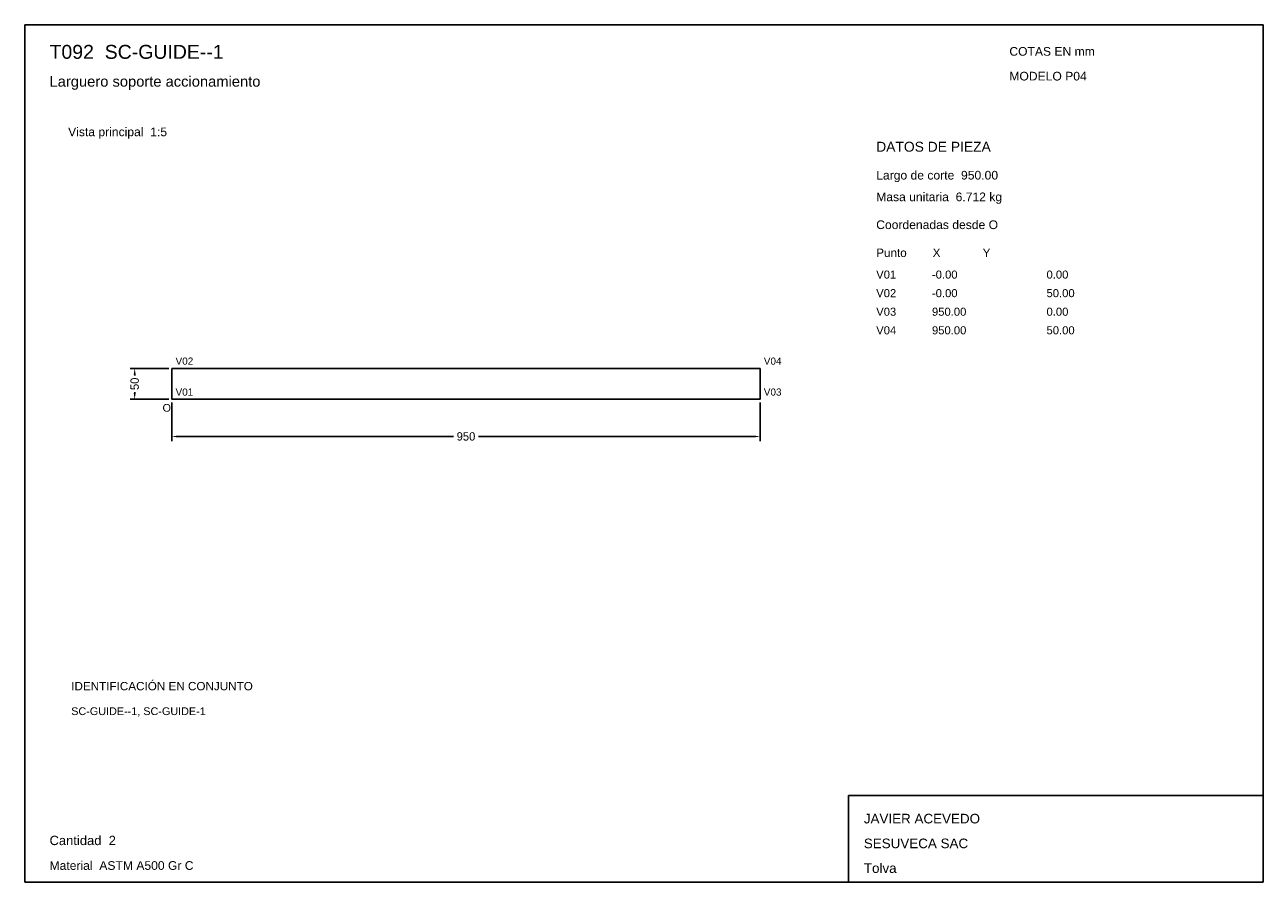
# Model space of a CAD drawing. Header units: millimetres. Extents: x 10 to 410, y 10 to 287.
import ezdxf

# ---------------------------------------------------------------- set-up
doc = ezdxf.new("R2010")
doc.units = ezdxf.units.MM
doc.styles.add('ARIAL', font='arial.ttf')
doc.dimstyles.get("Standard").update_dxf_attribs({"dimtxt": 2.5, "dimasz": 2.5, "dimexe": 1.25, "dimexo": 0.625, "dimtad": 1, "dimcen": 2.5, "dimazin": 3, "dimtfac": 1, "dimtmove": 0, "dimatfit": 3})

# ---------------------------------------------------------------- blocks, each defined once
blk = doc.blocks.new('_CLOSEDFILLED')
at = {"color": 0, "linetype": 'BYBLOCK'}
blk.add_solid([(-1, 0.16), (0, 0), (-1, -0.16)], dxfattribs=at)
blk = doc.blocks.new('*D1')
for p, q in [((57.5, 165), (57.5, 152.5)), ((247.5, 165), (247.5, 152.5)), ((59.5, 154), (148.45, 154)), ((156.55, 154), (245.5, 154))]:
    blk.add_line(p, q)
at = {"layer": 'Defpoints'}
for p in [(57.5, 166), (247.5, 166), (57.5, 154)]:
    blk.add_point(p, dxfattribs=at)
at = {"xscale": 2, "yscale": 2, "rotation": 180}
blk.add_blockref('_CLOSEDFILLED', (57.5, 154), dxfattribs=at)
at = {"xscale": 2, "yscale": 2}
blk.add_blockref('_CLOSEDFILLED', (247.5, 154), dxfattribs=at)
at = {"insert": (152.5, 154), "char_height": 2.7, "attachment_point": 5}
blk.add_mtext('950', dxfattribs=at)
blk = doc.blocks.new('*D2')
for p, q in [((56.5, 176), (44, 176)), ((45.5, 173.7), (45.5, 174)), ((45.5, 168), (45.5, 168.3)), ((56.5, 166), (44, 166))]:
    blk.add_line(p, q)
at = {"layer": 'Defpoints'}
for p in [(57.5, 176), (45.5, 166), (57.5, 166)]:
    blk.add_point(p, dxfattribs=at)
at = {"xscale": 2, "yscale": 2}
for p, rotation in [((45.5, 176), 90), ((45.5, 166), 270)]:
    blk.add_blockref('_CLOSEDFILLED', p, dxfattribs=dict(at, rotation=rotation))
at = {"insert": (45.5, 171), "char_height": 2.7, "attachment_point": 5, "rotation": 90}
blk.add_mtext('50', dxfattribs=at)

msp = doc.modelspace()

# ---------------------------------------------------------------- linework, layer by layer
for p, q in [((410, 287), (10, 287)), ((10, 287), (10, 10)), ((410, 10), (410, 287)), ((410, 38), (276, 38)), ((276, 38), (276, 10)), ((410, 10), (410, 38)), ((10, 10), (410, 10)), ((276, 10), (410, 10))]:
    msp.add_line(p, q)
for points in [[(57.5, 176), (247.5, 176), (247.5, 176)], [(57.5, 176), (57.5, 166), (57.5, 166)], [(247.5, 176), (247.5, 166), (247.5, 166)], [(57.5, 166), (247.5, 166), (247.5, 166)]]:
    msp.add_lwpolyline(points)

# ---------------------------------------------------------------- texts
at = {"style": 'ARIAL'}
for s, height, p in [('T092  SC-GUIDE--1', 4.5, (18, 276)), ('COTAS EN mm', 2.8, (328, 277)), ('Larguero soporte accionamiento', 3.4, (18, 267)), ('MODELO P04', 2.8, (328, 269)), ('Vista principal  1:5', 2.8, (24, 251)), ('DATOS DE PIEZA', 3.2, (285, 246)), ('Largo de corte  950.00', 2.8, (285, 237)), ('Masa unitaria  6.712 kg', 2.8, (285, 230)), ('Coordenadas desde O', 2.8, (285, 221)), ('Punto        X             Y', 2.7, (285, 212)), ('V01', 2.6, (285, 205)), ('-0.00', 2.6, (303, 205)), ('0.00', 2.6, (340, 205)), ('V02', 2.6, (285, 199)), ('-0.00', 2.6, (303, 199)), ('50.00', 2.6, (340, 199)), ('V03', 2.6, (285, 193)), ('950.00', 2.6, (303, 193)), ('0.00', 2.6, (340, 193)), ('V04', 2.6, (285, 187)), ('950.00', 2.6, (303, 187)), ('50.00', 2.6, (340, 187)), ('V02', 2.3, (58.7, 177.2)), ('V04', 2.3, (248.7, 177.2)), ('V01', 2.3, (58.7, 167.2)), ('V03', 2.3, (248.7, 167.2)), ('O', 2.5, (54.5, 162)), ('IDENTIFICACIÓN EN CONJUNTO', 2.7, (25, 72)), ('SC-GUIDE--1, SC-GUIDE-1', 2.5, (25, 64)), ('JAVIER ACEVEDO', 3.1, (281, 29)), ('Cantidad  2', 3, (18, 22)), ('SESUVECA SAC', 3.1, (281, 21)), ('Material  ASTM A500 Gr C', 2.8, (18, 14)), ('Tolva', 3.1, (281, 13))]:
    msp.add_text(s, height=height, dxfattribs=at).set_placement(p)

# ---------------------------------------------------------------- dimensions: what is measured, and where the dimension line sits
dim = msp.add_linear_dim(base=(45.5, 166), p1=(57.5, 166), p2=(57.5, 176), angle=90, dimstyle='Standard', override={"dimtxt": 2.7, "dimasz": 2, "dimexe": 1.5, "dimexo": 1, "dimgap": 1, "dimdec": 2, "dimlfac": 5, "dimzin": 8})
dim.commit()
dim.dimension.update_dxf_attribs({"geometry": '*D2', "text_midpoint": (45.5, 171)})
dim = msp.add_linear_dim(base=(57.5, 154), p1=(57.5, 166), p2=(247.5, 166), dimstyle='Standard', override={"dimtxt": 2.7, "dimasz": 2, "dimexe": 1.5, "dimexo": 1, "dimgap": 1, "dimdec": 2, "dimlfac": 5, "dimzin": 8})
dim.commit()
dim.dimension.update_dxf_attribs({"geometry": '*D1', "text_midpoint": (152.5, 154)})

doc.saveas('drawing.dxf')
